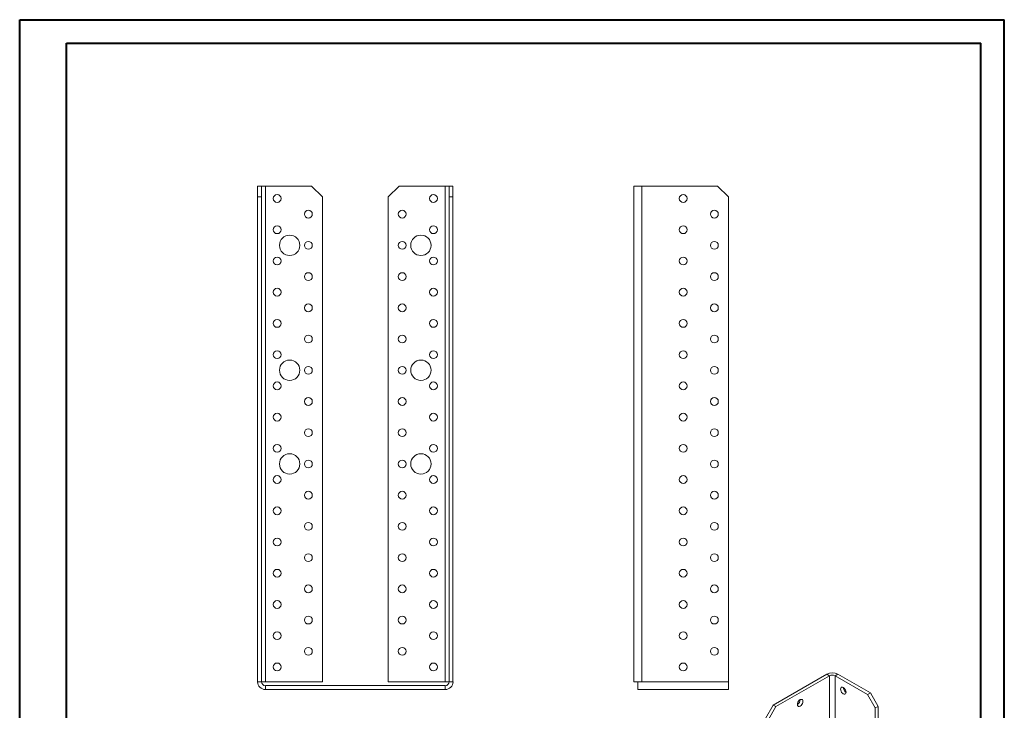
# Model space of a CAD drawing. Header units: millimetres. Extents: x 0 to 210, y 0 to 297.
# Tile 3 of 3: x 0 to 210, y 150 to 297. Entities that reach past the tile are written whole.
import ezdxf

# ---------------------------------------------------------------- set-up
doc = ezdxf.new("R2010")
doc.units = ezdxf.units.MM

msp = doc.modelspace()

# ---------------------------------------------------------------- linework, layer by layer
at = {"color": 7, "linetype": 'Continuous', "lineweight": 40}
for p, q in [((0.08, 0.21), (0.08, 297.21)), ((0.08, 297.21), (210.08, 297.21)), ((210.08, 0.21), (210.08, 297.21)), ((210.08, 292.21), (210.08, 297.21)), ((10.08, 292.21), (205.08, 292.21)), ((10.08, 5.21), (10.08, 292.21)), ((205.08, 5.21), (205.08, 292.21))]:
    msp.add_line(p, q, dxfattribs=at)
at = {"color": 7, "linetype": 'Continuous', "lineweight": 15}
for p, q in [((50.83, 261.7), (51.66, 261.7)), ((50.83, 259.37), (50.83, 261.7)), ((51.66, 261.7), (51.66, 259.37)), ((52.49, 261.7), (51.66, 261.7)), ((52.49, 155.87), (52.49, 261.7)), ((52.49, 261.7), (62.33, 261.7)), ((64.66, 259.37), (62.33, 261.7)), ((80.99, 261.7), (78.66, 259.37)), ((80.99, 261.7), (90.83, 261.7)), ((90.83, 261.7), (90.83, 155.87)), ((91.66, 261.7), (90.83, 261.7)), ((91.66, 259.37), (91.66, 261.7)), ((91.66, 261.7), (92.49, 261.7)), ((92.49, 261.7), (92.49, 259.37)), ((131.09, 261.7), (131.09, 155.87)), ((131.09, 261.7), (132.75, 261.7)), ((132.75, 261.7), (132.75, 155.87)), ((148.92, 261.7), (132.75, 261.7)), ((151.25, 259.37), (148.92, 261.7)), ((51.66, 259.37), (50.83, 259.37)), ((50.83, 155.87), (50.83, 259.37)), ((51.66, 155.87), (51.66, 259.37)), ((64.66, 259.37), (64.66, 155.87)), ((78.66, 155.87), (78.66, 259.37)), ((92.49, 259.37), (91.66, 259.37)), ((91.66, 155.87), (91.66, 259.37)), ((92.49, 155.87), (92.49, 259.37)), ((151.25, 155.87), (151.25, 259.37)), ((51.66, 155.87), (50.83, 155.87)), ((51.66, 155.87), (52.49, 155.87)), ((64.66, 155.87), (52.49, 155.87)), ((90.83, 155.87), (78.66, 155.87)), ((90.83, 155.87), (91.66, 155.87)), ((91.66, 155.87), (92.49, 155.87)), ((131.92, 155.87), (131.09, 155.87)), ((131.92, 154.2), (131.92, 155.87)), ((131.92, 155.87), (132.75, 155.87)), ((151.25, 155.87), (132.75, 155.87)), ((151.25, 155.87), (151.25, 154.2)), ((160.77, 150.9), (172.2, 157.49)), ((161.36, 150.56), (172.79, 157.15)), ((172.79, 157.15), (172.2, 157.49)), ((172.79, 157.15), (172.79, 70.74)), ((173.97, 157.15), (174.56, 157.49)), ((173.97, 70.74), (173.97, 157.15)), ((173.97, 157.15), (180.92, 153.14)), ((174.56, 157.49), (181.51, 153.48)), ((52.49, 155.04), (52.49, 154.2)), ((52.49, 155.04), (90.83, 155.04)), ((52.49, 154.2), (90.83, 154.2)), ((90.83, 155.04), (90.83, 154.2)), ((151.25, 154.2), (131.92, 154.2)), ((180.92, 153.14), (181.51, 153.48)), ((181.51, 153.48), (183.16, 150.62)), ((182.57, 150.28), (180.92, 153.14)), ((159.12, 148.04), (160.77, 150.9)), ((161.36, 150.56), (159.71, 147.7)), ((160.77, 150.9), (161.36, 150.56)), ((183.16, 150.62), (182.57, 150.28)), ((182.57, 150.28), (182.57, 65.77)), ((183.16, 150.62), (183.16, 66.11))]:
    msp.add_line(p, q, dxfattribs=at)
at = {"color": 7, "linetype": 'Continuous', "lineweight": 15, "flags": 128}
for points in [[(176.33, 153.62), (176.3, 153.84), (176.22, 154.08), (176.09, 154.31), (175.92, 154.5), (175.74, 154.64), (175.56, 154.71), (175.39, 154.71), (175.26, 154.63), (175.18, 154.49), (175.15, 154.3), (175.18, 154.07), (175.26, 153.83), (175.39, 153.61), (175.56, 153.41), (175.74, 153.28), (175.92, 153.2), (176.09, 153.21), (176.22, 153.28), (176.3, 153.42), (176.33, 153.62)], [(166.55, 152.05), (166.36, 151.91), (166.2, 151.72), (166.07, 151.5), (165.99, 151.26), (165.96, 151.03), (165.99, 150.84), (166.07, 150.7), (166.2, 150.62), (166.36, 150.62), (166.55, 150.69), (166.73, 150.83), (166.89, 151.02), (167.02, 151.25), (167.11, 151.48), (167.14, 151.71), (167.11, 151.91), (167.02, 152.05), (166.89, 152.12), (166.73, 152.12), (166.55, 152.05)]]:
    msp.add_lwpolyline(points, dxfattribs=at)
at = {"color": 7, "linetype": 'Continuous', "lineweight": 15}
for centre, radius in [((54.99, 259.04), 0.833), ((88.33, 259.04), 0.833), ((141.59, 259.04), 0.833), ((61.66, 255.7), 0.833), ((81.66, 255.7), 0.833), ((148.25, 255.7), 0.833), ((54.99, 252.37), 0.833), ((88.33, 252.37), 0.833), ((141.59, 252.37), 0.833), ((57.66, 249.04), 2.17), ((85.66, 249.04), 2.17), ((61.66, 249.04), 0.833), ((81.66, 249.04), 0.833), ((148.25, 249.04), 0.833), ((54.99, 245.7), 0.833), ((88.33, 245.7), 0.833), ((141.59, 245.7), 0.833), ((61.66, 242.37), 0.833), ((81.66, 242.37), 0.833), ((148.25, 242.37), 0.833), ((54.99, 239.04), 0.833), ((88.33, 239.04), 0.833), ((141.59, 239.04), 0.833), ((61.66, 235.7), 0.833), ((81.66, 235.7), 0.833), ((148.25, 235.7), 0.833), ((54.99, 232.37), 0.833), ((88.33, 232.37), 0.833), ((141.59, 232.37), 0.833), ((61.66, 229.04), 0.833), ((81.66, 229.04), 0.833), ((148.25, 229.04), 0.833), ((54.99, 225.7), 0.833), ((88.33, 225.7), 0.833), ((141.59, 225.7), 0.833), ((57.66, 222.37), 2.17), ((61.66, 222.37), 0.833), ((81.66, 222.37), 0.833), ((85.66, 222.37), 2.17), ((148.25, 222.37), 0.833), ((54.99, 219.04), 0.833), ((88.33, 219.04), 0.833), ((141.59, 219.04), 0.833), ((61.66, 215.7), 0.833), ((81.66, 215.7), 0.833), ((148.25, 215.7), 0.833), ((54.99, 212.37), 0.833), ((88.33, 212.37), 0.833), ((141.59, 212.37), 0.833), ((61.66, 209.04), 0.833), ((81.66, 209.04), 0.833), ((148.25, 209.04), 0.833), ((54.99, 205.7), 0.833), ((88.33, 205.7), 0.833), ((141.59, 205.7), 0.833), ((57.66, 202.37), 2.17), ((85.66, 202.37), 2.17), ((61.66, 202.37), 0.833), ((81.66, 202.37), 0.833), ((148.25, 202.37), 0.833), ((54.99, 199.04), 0.833), ((88.33, 199.04), 0.833), ((141.59, 199.04), 0.833), ((61.66, 195.7), 0.833), ((81.66, 195.7), 0.833), ((148.25, 195.7), 0.833), ((54.99, 192.37), 0.833), ((88.33, 192.37), 0.833), ((141.59, 192.37), 0.833), ((61.66, 189.04), 0.833), ((81.66, 189.04), 0.833), ((148.25, 189.04), 0.833), ((54.99, 185.7), 0.833), ((88.33, 185.7), 0.833), ((141.59, 185.7), 0.833), ((61.66, 182.37), 0.833), ((81.66, 182.37), 0.833), ((148.25, 182.37), 0.833), ((54.99, 179.04), 0.833), ((88.33, 179.04), 0.833), ((141.59, 179.04), 0.833), ((61.66, 175.7), 0.833), ((81.66, 175.7), 0.833), ((148.25, 175.7), 0.833), ((54.99, 172.37), 0.833), ((88.33, 172.37), 0.833), ((141.59, 172.37), 0.833), ((61.66, 169.04), 0.833), ((81.66, 169.04), 0.833), ((148.25, 169.04), 0.833), ((54.99, 165.7), 0.833), ((88.33, 165.7), 0.833), ((141.59, 165.7), 0.833), ((61.66, 162.37), 0.833), ((81.66, 162.37), 0.833), ((148.25, 162.37), 0.833), ((54.99, 159.04), 0.833), ((88.33, 159.04), 0.833), ((141.59, 159.04), 0.833)]:
    msp.add_circle(centre, radius, dxfattribs=at)
for centre, radius, start, end in [((173.38, 155.22), 2.56, 62.6097, 117.3903), ((52.49, 155.87), 1.67, 180, 270), ((52.49, 155.87), 0.833, 180, 270), ((90.83, 155.87), 1.67, 270, 0), ((90.83, 155.87), 0.833, 270, 0), ((173.38, 156.02), 1.28, 62.6097, 117.3903), ((176.98, 154.67), 1.24, 181.7092, 238.2854), ((165.3, 152.09), 1.24, 301.7146, 358.2908)]:
    msp.add_arc(centre, radius, start, end, dxfattribs=at)

doc.saveas('drawing.dxf')
